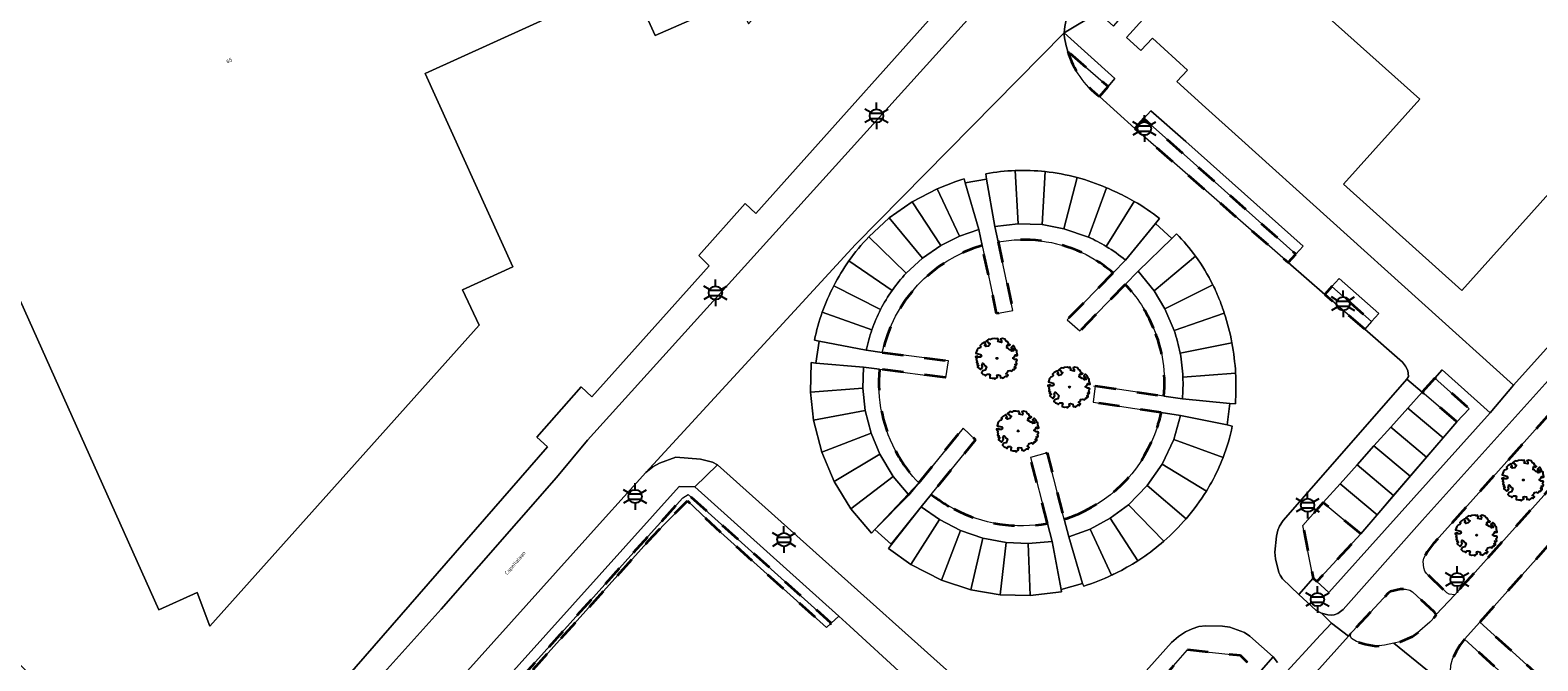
# Model space of a CAD drawing. Extents: x 105780 to 185197, y 477999 to 525027.
# Tile 135 of 256: x 108381 to 108524, y 478487 to 478546. Entities that reach past the tile are written whole.
import ezdxf
from ezdxf.enums import TextEntityAlignment as Align

# ---------------------------------------------------------------- set-up
doc = ezdxf.new("R2010")
doc.units = 0
doc.linetypes.add('XX-HIDDEN', pattern=[4, 2, -2])
for name, color, linetype, lineweight in [('B-GV-GR-BOOM-S', 252, 'Continuous', 25), ('B-GV-GR-HAAG_01-G', 252, 'GR-HAAG1', 13), ('B-GV-GR-MATERIAALGRENS-G', 252, 'XX-HIDDEN', 35), ('B-RO-IE-MEUBILAIR_WEGMEUBILAIR-S', 252, 'Continuous', 25), ('B-XX-KG-KADASTRAAL_BEBOUWING-G', 252, 'Continuous', 20), ('B1-WE-OG-BEBOUWING-T18', 7, 'Continuous', 18), ('B1-WE-OG-TERREIN_ERF-GV', 252, 'Continuous', 18), ('B1-WE-OG-TOPOGRAFIE-T18', 10, 'Continuous', 18), ('B1-WE-VH-VERHARDING_ASFALT-GV', 252, 'Continuous', 18), ('B1-WE-VH-VERHARDING_BETONSTRAATSTEEN-GV', 252, 'Continuous', 18), ('B1-WE-VH-VERHARDING_TEGEL-GV', 252, 'Continuous', 18)]:
    doc.layers.add(name, color=color, linetype=linetype, lineweight=lineweight)
doc.styles.add('NLCS-ISO', font='NLCS-ISO.ttf')
doc.styles.add('NLCS-ISO-M200-T18', font='NLCS-ISO.ttf', dxfattribs={"height": 0.36})
doc.linetypes.add('GR-HAAG1', pattern='A,6,[176,NLCS.shx,S=0.125,R=0,X=0,Y=0],-2', length=8)

# ---------------------------------------------------------------- blocks, each defined once
blk = doc.blocks.new('B-SIE-WEG_LICHTMAST-SO')
at = {"ltscale": 0.1}
for p, q in [((-1.1, 0.63), (-2.19, 1.27)), ((0, 1.27), (0, 2.53)), ((1.1, 0.63), (2.19, 1.27)), ((-1.1, -0.63), (-2.19, -1.27)), ((0, -1.27), (0, -2.53)), ((1.1, -0.63), (2.19, -1.27))]:
    blk.add_line(p, q, dxfattribs=at)
at = {"flags": 128}
for points in [[(-1.16, 0.5), (1.16, 0.5)], [(-1.16, -0.5), (1.16, -0.5)]]:
    blk.add_lwpolyline(points, dxfattribs=at)
at = {"ltscale": 0.1}
blk.add_circle((0, 0), 1.27, dxfattribs=at)
at = {"style": 'NLCS-ISO'}
blk.add_attdef('TYPE', text='', height=1.8, dxfattribs=at).set_placement((0, 2.53), align=Align.BOTTOM_CENTER)
blk = doc.blocks.new('B-SGR-BOOM_06')
at = {"linetype": 'Continuous', "flags": 128}
blk.add_lwpolyline([(1.08, 1.41), (1.01, 1.58), (0.88, 1.63), (0.78, 1.81), (0.51, 1.88), (0.34, 1.81), (0.44, 1.71), (0.43, 1.52), (0.09, 1.59), (0.14, 1.73), (0.07, 1.88), (-0.06, 1.84), (-0.19, 1.88), (-0.46, 1.86), (-0.6, 1.79), (-0.78, 1.83), (-1.02, 1.64), (-0.85, 1.56), (-0.8, 1.46), (-0.63, 1.37), (-0.8, 1.16), (-1.02, 1.11), (-1.17, 1.24), (-1.05, 1.29), (-1.15, 1.54), (-1.45, 1.37), (-1.6, 1.21), (-1.52, 1.14), (-1.6, 1.01), (-1.77, 0.94), (-1.89, 0.82), (-2, 0.49), (-1.55, 0.37), (-1.48, 0.22), (-1.6, 0.12), (-1.8, 0.12), (-1.84, 0.22), (-2.04, 0.15), (-1.9, -0.07), (-1.97, -0.15), (-1.89, -0.22), (-1.95, -0.4), (-1.81, -0.47), (-1.89, -0.62), (-1.77, -0.64), (-1.72, -0.68), (-1.85, -0.84), (-1.57, -1.07), (-1.47, -0.97), (-1.38, -0.79), (-1.45, -0.7), (-1.37, -0.47), (-1.25, -0.54), (-1.12, -0.7), (-1, -0.8), (-1.12, -1.12), (-1.37, -1.17), (-1.47, -1.36), (-1.33, -1.51), (-1.13, -1.56), (-1.11, -1.61), (-1.08, -1.66), (-0.93, -1.49), (-0.73, -1.49), (-0.63, -1.56), (-0.68, -1.71), (-0.68, -1.84), (-0.46, -1.89), (-0.24, -1.88), (-0.19, -1.98), (-0.09, -1.86), (0.04, -1.79), (-0.02, -1.6), (0.11, -1.56), (0.31, -1.61), (0.34, -1.84), (0.46, -1.83), (0.58, -1.89), (0.83, -1.69), (0.95, -1.74), (0.93, -1.66), (1.06, -1.59), (0.96, -1.49), (0.85, -1.46), (1.03, -1.29), (1.05, -1.19), (1.26, -1.14), (1.42, -1.22), (1.51, -1.12), (1.51, -1.05), (1.65, -1.05), (1.65, -0.95), (1.78, -0.91), (1.78, -0.82), (1.63, -0.82), (1.82, -0.64), (1.7, -0.57), (1.85, -0.62), (1.9, -0.5), (1.82, -0.37), (1.93, -0.18), (1.87, -0.1), (1.7, -0.1), (1.5, 0.03), (1.63, 0.12), (1.75, 0.34), (1.82, 0.24), (1.95, 0.29), (1.87, 0.57), (1.88, 0.75), (1.8, 0.79), (1.67, 1.06), (1.53, 1.21), (1.35, 1.04), (1.47, 0.97), (1.57, 0.72), (1.41, 0.69), (1.33, 0.85), (1.2, 0.82), (1.06, 0.92), (0.9, 1.01), (0.98, 1.07), (0.93, 1.17), (1.01, 1.27), (1.15, 1.22), (1.26, 1.29)], close=True, dxfattribs=at)
blk.add_circle((0, 0), 0.06)
at = {"style": 'NLCS-ISO'}
blk.add_attdef('SOORT', text='', height=0.3, dxfattribs=at).set_placement((0, -0.36), align=Align.TOP_CENTER)

msp = doc.modelspace()

# ---------------------------------------------------------------- linework, layer by layer
at = {"layer": 'B-GV-GR-HAAG_01-G', "flags": 128}
msp.add_lwpolyline([(108479.424, 478546.244, 0.0535126), (108479.767, 478544.47)], format="xyb", dxfattribs=at)
msp.add_lwpolyline([(108479.767, 478544.47), (108483.589, 478541.132), (108484.242, 478541.897), (108479.424, 478546.244)], dxfattribs=at)
for points in [[(108490.962, 478535.919), (108487.645, 478538.826), (108486.987, 478538.101), (108501.396, 478525.248), (108502.081, 478526.013)], [(108473.177, 478526.418), (108472.864, 478527.886), (108472.079, 478532.364), (108470.051, 478532.014), (108471.326, 478527.592), (108471.652, 478526.064), (108473.03, 478519.612), (108474.568, 478519.906)], [(108485.249, 478524.684), (108484.07, 478523.479), (108479.717, 478519.031), (108480.923, 478517.977), (108485.227, 478522.376), (108486.455, 478523.63), (108489.638, 478526.727), (108488.079, 478528.167)], [(108505.513, 478522.956), (108504.826, 478522.189), (108508.572, 478518.848), (108509.26, 478519.617)], [(108462.182, 478515.937), (108460.664, 478516.133), (108456.192, 478516.995), (108455.871, 478514.924), (108460.413, 478514.541), (108461.926, 478514.346), (108468.215, 478513.535), (108468.466, 478515.127)], [(108519.839, 478510.193), (108515.261, 478514.272), (108514.568, 478513.499), (108517.824, 478510.595), (108516.663, 478509.364), (108507.555, 478498.714), (108503.4, 478494.197), (108504.517, 478493.173), (108509.791, 478499.031)], [(108490.638, 478511.517), (108488.887, 478511.782), (108482.362, 478512.769), (108482.194, 478511.201), (108488.642, 478510.225), (108490.47, 478509.949), (108494.901, 478509.052), (108495.149, 478511.099)], [(108465.885, 478501.3), (108466.832, 478502.473), (108471.015, 478507.654), (108469.841, 478508.748), (108465.644, 478503.549), (108464.711, 478502.394), (108461.478, 478499.134), (108463.038, 478497.742)], [(108479.869, 478498.439), (108479.435, 478500.116), (108477.805, 478506.411), (108476.224, 478505.976), (108477.844, 478499.72), (108478.288, 478498.004), (108479.15, 478493.459), (108481.178, 478494.025)], [(108407.902, 478462.713), (108440.271, 478498.824), (108443.256, 478502.154), (108443.762, 478502.461), (108457.346, 478490.26), (108458.048, 478490.923), (108444.411, 478503.175), (108442.92, 478503.203), (108417.642, 478475.082), (108406.715, 478462.925), (108428.835, 478443.06), (108461.09, 478444.79), (108482.721, 478468.877), (108474.794, 478475.904), (108464.128, 478485.358), (108463.559, 478484.743), (108481.671, 478468.783), (108470.277, 478456.261), (108469.668, 478456.077), (108466.396, 478452.315), (108460.559, 478445.706), (108429.262, 478444.056), (108427.191, 478446.085), (108423.672, 478448.976)]]:
    msp.add_lwpolyline(points, close=True, dxfattribs=at)
at = {"layer": 'B-GV-GR-MATERIAALGRENS-G', "flags": 128}
for points in [[(108479.767, 478544.47, 0.1589657), (108482.782, 478540.187)], [(108481.119, 478525.402, 0.1500804), (108473.177, 478526.418)], [(108471.652, 478526.064, 0.2731533), (108462.182, 478515.937)], [(108484.07, 478523.479, 0.0632355), (108481.119, 478525.402)], [(108487.902, 478518.243, 0.0890797), (108485.227, 478522.376)], [(108488.887, 478511.782, 0.1246001), (108487.902, 478518.243)], [(108461.926, 478514.346, 0.1564082), (108463.662, 478506.2)], [(108488.246, 478508.799, 0.0278502), (108488.642, 478510.225)], [(108480.743, 478500.603, 0.214722), (108488.246, 478508.799)], [(108463.662, 478506.2, 0.0649545), (108465.644, 478503.549)], [(108466.832, 478502.473, 0.0497979), (108468.972, 478501.094)], [(108468.972, 478501.094, 0.170421), (108477.844, 478499.72)], [(108479.435, 478500.116, 0.0251577), (108480.743, 478500.603)]]:
    msp.add_lwpolyline(points, format="xyb", dxfattribs=at)
for points in [[(108482.782, 478540.187), (108483.589, 478541.132), (108479.767, 478544.47)], [(108473.177, 478526.418), (108474.568, 478519.906), (108473.03, 478519.612), (108471.652, 478526.064)], [(108485.227, 478522.376), (108480.923, 478517.977), (108479.717, 478519.031), (108484.07, 478523.479)], [(108462.182, 478515.937), (108468.466, 478515.127), (108468.215, 478513.535), (108461.926, 478514.346)], [(108488.642, 478510.225), (108482.194, 478511.201), (108482.362, 478512.769)], [(108482.362, 478512.769), (108488.887, 478511.782)], [(108465.644, 478503.549), (108469.841, 478508.748), (108471.015, 478507.654), (108466.832, 478502.473)], [(108477.844, 478499.72), (108476.224, 478505.976), (108477.805, 478506.411), (108479.435, 478500.116)]]:
    msp.add_lwpolyline(points, dxfattribs=at)
for points in [[(108584.109, 478539.47), (108584.272, 478539.773), (108584.097, 478543.903), (108583.884, 478544.223), (108583.681, 478544.253), (108577.726, 478543.886), (108573.808, 478543.588), (108570.538, 478543.435), (108568.222, 478543.233), (108566.323, 478542.947), (108561.864, 478541.811), (108558.931, 478540.831), (108557.661, 478540.333), (108556.372, 478539.756), (108553.494, 478538.272), (108550.013, 478536.079), (108548.223, 478534.689), (108546.412, 478533.156), (108544.866, 478531.687), (108540.466, 478526.883), (108514.443, 478497.801), (108513.846, 478497.03), (108513.532, 478496.409), (108513.472, 478496.114), (108513.524, 478495.491), (108513.641, 478495.192), (108513.804, 478494.954), (108515.72, 478493.124), (108515.945, 478492.993), (108516.464, 478492.957), (108533.648, 478512.113), (108541.563, 478521.06), (108547.68, 478527.765), (108551.152, 478531.254), (108553.986, 478533.321), (108557.106, 478535.171), (108558.947, 478536.061), (108560.791, 478536.802), (108563.087, 478537.519), (108566.756, 478538.288), (108568.999, 478538.596)], [(108486.987, 478538.101), (108486.133, 478537.16), (108500.685, 478524.454), (108501.396, 478525.248)], [(108584.854, 478527.221), (108584.591, 478534.143), (108570.177, 478533.321), (108567.359, 478533.02), (108566.196, 478532.801), (108564.139, 478532.304), (108561.591, 478531.499), (108558.116, 478530.012), (108555.385, 478528.465), (108553.922, 478527.488), (108552.161, 478526.112), (108547.912, 478522.122), (108543.345, 478517.644), (108541.045, 478515.179), (108518.832, 478490.349), (108525.704, 478484.135), (108529.78, 478488.778), (108556.308, 478518.287), (108558.899, 478520.981), (108559.845, 478521.819), (108561.478, 478522.881), (108563.461, 478524.043), (108565.387, 478524.988), (108568.331, 478525.904), (108571.186, 478526.493), (108576.526, 478526.85)], [(108504.826, 478522.189), (108504.148, 478521.431), (108507.929, 478518.13), (108508.572, 478518.848)], [(108514.568, 478513.499), (108513.372, 478512.162), (108516.663, 478509.364), (108517.824, 478510.595)], [(108427.191, 478446.085), (108422.888, 478450.305), (108412.009, 478459.97), (108408.508, 478462.637), (108411.991, 478466.793), (108418.631, 478474.202), (108440.411, 478498.503), (108443.698, 478501.848), (108446.881, 478498.866), (108456.905, 478489.844), (108457.346, 478490.26), (108443.762, 478502.461), (108443.256, 478502.154), (108440.271, 478498.824), (108407.902, 478462.713), (108423.672, 478448.976)], [(108507.555, 478498.714), (108504.001, 478501.694), (108502.061, 478499.527), (108503.053, 478494.515), (108503.4, 478494.197)], [(108514.71, 478491.083), (108514.55, 478491.308), (108512.451, 478493.217), (108512.2, 478493.373), (108511.794, 478493.47), (108511.312, 478493.489), (108510.381, 478493.266), (108510.123, 478493.064), (108506.763, 478489.474), (108506.624, 478489.297), (108506.597, 478489.029), (108506.692, 478488.817), (108507.143, 478488.52), (108507.974, 478488.259), (108509.001, 478488.084), (108509.799, 478488.159), (108510.707, 478488.356), (108511.285, 478488.481), (108512.452, 478488.985), (108512.945, 478489.336), (108514.119, 478490.367), (108514.602, 478490.9)], [(108496.82, 478486.534), (108496.137, 478487.179), (108491.136, 478487.743), (108489.145, 478485.444), (108492.882, 478482.093)], [(108517.398, 478488.747), (108516.986, 478488.209), (108516.612, 478487.578), (108516.254, 478486.837), (108516.081, 478486.279), (108516.052, 478485.658), (108516.125, 478484.969), (108516.27, 478484.322), (108516.526, 478483.819), (108517.088, 478483.172), (108519.172, 478481.479), (108519.512, 478481.298), (108520.131, 478481.102), (108520.811, 478480.994), (108521.501, 478480.975), (108522.292, 478481.106), (108522.952, 478481.376), (108523.734, 478481.891), (108524.26, 478482.491)]]:
    msp.add_lwpolyline(points, close=True, dxfattribs=at)
at = {"layer": 'B-XX-KG-KADASTRAAL_BEBOUWING-G', "flags": 128}
msp.add_lwpolyline([(108358.222, 478558.931), (108364.016, 478546.188), (108362.666, 478545.568), (108362.982, 478544.856), (108364.341, 478545.497), (108368.47, 478536.356), (108371.414, 478537.686), (108373.11, 478534.063), (108374.249, 478534.592), (108393.578, 478491.532), (108397.219, 478493.169), (108398.427, 478489.983), (108423.945, 478518.508), (108422.382, 478521.868), (108427.148, 478524.054), (108418.839, 478542.387), (108438.29, 478551.216), (108440.661, 478545.995), (108448.398, 478549.392), (108449.502, 478547.093), (108454.37, 478552.562), (108452.99, 478555.618), (108454.943, 478557.794), (108429.296, 478615.055)], dxfattribs=at)
msp.add_lwpolyline([(108506.399, 478566.404), (108514.417, 478575.326), (108516.722, 478577.904), (108521.987, 478583.807), (108510.673, 478593.972), (108489.798, 478570.705), (108490.345, 478560.372), (108513.152, 478539.955), (108505.909, 478531.877), (108517.136, 478521.81), (108545.216, 478553.126), (108544.682, 478563.471), (108538.799, 478568.733), (108533.522, 478562.858), (108523.173, 478551.351), (108510.762, 478562.488)], close=True, dxfattribs=at)
at = {"layer": 'B1-WE-OG-TERREIN_ERF-GV', "flags": 128}
msp.add_lwpolyline([(108506.399, 478566.404), (108510.762, 478562.488), (108523.173, 478551.351), (108533.522, 478562.858), (108538.799, 478568.733), (108544.682, 478563.471), (108545.216, 478553.126), (108517.136, 478521.81), (108505.909, 478531.877), (108513.152, 478539.955), (108490.345, 478560.372), (108489.798, 478570.705), (108510.673, 478593.972), (108521.987, 478583.807), (108516.722, 478577.904), (108514.417, 478575.326)], close=True, dxfattribs=at)
for points in [[(108381.557, 478485.19), (108398.289, 478470.262), (108400.969, 478473.17), (108430.441, 478506.981), (108429.431, 478507.908), (108433.626, 478512.657), (108434.65, 478511.73), (108445.776, 478524.139), (108444.793, 478525.113), (108449.191, 478530.057), (108450.191, 478529.099), (108471.404, 478552.842), (108470.269, 478553.82), (108472.992, 478556.88), (108474.117, 478555.859), (108476.54, 478558.442)], [(108484.432, 478550.472), (108482.667, 478548.157), (108484.124, 478546.866), (108487.46, 478550.715), (108486.916, 478551.193), (108489.586, 478554.136), (108492.28, 478551.776), (108489.621, 478548.818), (108488.744, 478549.589), (108485.327, 478545.783), (108486.707, 478544.546), (108487.822, 478545.725), (108491.124, 478542.703), (108490.128, 478541.621), (108492.847, 478539.171), (108495.967, 478536.355), (108522.052, 478512.813), (108540.917, 478533.81), (108542.559, 478535.529), (108544.908, 478537.598), (108547.085, 478539.293), (108550.796, 478541.693), (108553.597, 478543.233), (108553.436, 478547.317)], [(108448.398, 478549.392), (108440.661, 478545.995), (108438.29, 478551.216), (108418.839, 478542.387), (108427.148, 478524.054), (108422.382, 478521.868), (108423.945, 478518.508), (108398.427, 478489.983), (108397.219, 478493.169), (108393.578, 478491.532), (108374.249, 478534.592)], [(108464.128, 478485.358), (108459.098, 478489.98), (108458.048, 478490.923), (108457.346, 478490.26), (108456.905, 478489.844), (108446.881, 478498.866), (108443.698, 478501.848), (108440.411, 478498.503), (108418.631, 478474.202)]]:
    msp.add_lwpolyline(points, dxfattribs=at)
at = {"layer": 'B1-WE-OG-TERREIN_ERF-GV'}
msp.add_lwpolyline([(108375.714, 478493.292, 0.0968823), (108381.557, 478485.19)], format="xyb", dxfattribs=at)
at = {"layer": 'B1-WE-VH-VERHARDING_ASFALT-GV'}
for points in [[(108479.424, 478546.244, -0.1906276), (108481.435, 478550.487)], [(108479.767, 478544.47, -0.0535126), (108479.424, 478546.244)], [(108482.782, 478540.187, -0.1589657), (108479.767, 478544.47)], [(108469.151, 478532.139, -0.0111136), (108469.939, 478532.388)], [(108472.007, 478532.877, -0.0349485), (108474.784, 478533.178)], [(108474.784, 478533.178, -0.0359991), (108477.643, 478533.08)], [(108477.643, 478533.08, -0.0389609), (108480.653, 478532.52)], [(108480.653, 478532.52, -0.0381085), (108483.441, 478531.549)], [(108483.441, 478531.549, -0.0103842), (108484.223, 478531.189)], [(108484.223, 478531.189, -0.0275094), (108486.083, 478530.256)], [(108486.083, 478530.256, -0.0388969), (108488.486, 478528.618)], [(108459.021, 478524.609, -0.036538), (108460.894, 478526.891)], [(108490.088, 478527.174, -0.0377843), (108491.898, 478525.043)], [(108491.898, 478525.043, -0.0426003), (108493.532, 478522.341)], [(108457.582, 478522.24, -0.0340629), (108459.021, 478524.609)], [(108456.498, 478519.745, -0.0337413), (108457.582, 478522.24)], [(108493.532, 478522.341, -0.0214433), (108494.182, 478520.868)], [(108494.182, 478520.868, -0.0140483), (108494.615, 478519.66)], [(108455.75, 478517.088, -0.0338397), (108456.498, 478519.745)], [(108494.615, 478519.66, -0.031777), (108495.334, 478516.854)], [(108495.334, 478516.854, -0.0320904), (108495.686, 478513.974)], [(108495.686, 478513.974, -0.0260407), (108495.7, 478511.67)], [(108495.7, 478511.67, -0.0082472), (108495.663, 478511.066)], [(108495.369, 478508.941, -0.0423963), (108494.51, 478505.974)], [(108494.51, 478505.974, -0.0359397), (108493.399, 478503.608)], [(108493.399, 478503.608, -0.0122472), (108492.915, 478502.788)], [(108492.915, 478502.788, -0.0382993), (108490.99, 478500.165)], [(108490.99, 478500.165, -0.0358355), (108488.879, 478498.036)], [(108488.879, 478498.036, -0.0312805), (108486.803, 478496.435)], [(108486.41, 478496.175, -0.0279504), (108484.316, 478494.989)], [(108486.803, 478496.435, -0.0047107), (108486.41, 478496.175)], [(108483.907, 478494.793, -0.0331712), (108481.298, 478493.779)], [(108484.316, 478494.989, -0.0049296), (108483.907, 478494.793)]]:
    msp.add_lwpolyline(points, format="xyb", dxfattribs=at)
at = {"layer": 'B1-WE-VH-VERHARDING_ASFALT-GV', "flags": 128}
for points in [[(108471.441, 478548.758), (108434.233, 478507.596), (108431.306, 478504.071), (108420.365, 478491.582), (108402.715, 478471.991)], [(108435.643, 478500), (108439.762, 478504.529), (108459.645, 478526.173), (108479.424, 478546.244)], [(108479.424, 478546.244), (108459.645, 478526.173), (108439.762, 478504.529), (108440.425, 478505.076), (108441.061, 478505.435), (108442.601, 478505.988), (108444.935, 478505.806), (108446.099, 478505.52), (108446.561, 478505.275), (108478.815, 478476.374), (108489.613, 478488.412), (108490.277, 478489.001), (108490.94, 478489.429), (108491.567, 478489.725), (108492.186, 478489.929), (108492.868, 478490.013), (108494.438, 478489.964), (108495.152, 478489.87), (108496.532, 478489.377), (108497.031, 478489.025), (108499.242, 478487.06), (108499.664, 478486.523)], [(108502.659, 478502.818), (108511.94, 478513.38), (108512.071, 478513.658), (108512.006, 478514.223), (108511.808, 478514.614), (108511.505, 478515.008), (108507.929, 478518.13), (108504.148, 478521.431), (108500.685, 478524.454), (108486.133, 478537.16), (108482.782, 478540.187)], [(108460.894, 478526.891), (108462.843, 478528.688), (108465.005, 478530.211), (108467.381, 478531.455), (108469.151, 478532.139)], [(108469.939, 478532.388), (108470.051, 478532.014), (108472.079, 478532.364), (108472.007, 478532.877)], [(108488.486, 478528.618), (108488.079, 478528.167), (108489.638, 478526.727), (108490.088, 478527.174)], [(108481.298, 478493.779), (108481.178, 478494.025), (108479.15, 478493.459), (108479.167, 478493.23), (108476.222, 478492.869), (108473.369, 478492.951), (108470.587, 478493.432), (108467.791, 478494.345), (108464.885, 478495.824), (108462.763, 478497.331), (108463.066, 478497.717), (108461.486, 478499.126), (108461.155, 478498.79), (108459.19, 478501.107), (108457.614, 478503.698), (108456.447, 478506.467), (108455.668, 478509.499), (108455.368, 478512.158), (108455.425, 478514.984), (108455.871, 478514.924), (108456.192, 478516.995), (108455.75, 478517.088)], [(108533.648, 478512.113), (108516.464, 478492.957), (108514.71, 478491.083), (108514.602, 478490.9), (108514.119, 478490.367), (108512.945, 478489.336), (108512.452, 478488.985), (108511.285, 478488.481), (108510.707, 478488.356), (108517.088, 478483.172), (108516.526, 478483.819), (108516.27, 478484.322), (108516.125, 478484.969), (108516.052, 478485.658), (108516.081, 478486.279), (108516.254, 478486.837), (108516.612, 478487.578), (108516.986, 478488.209), (108517.398, 478488.747), (108518.832, 478490.349), (108541.045, 478515.179)], [(108495.663, 478511.066), (108495.149, 478511.099), (108494.901, 478509.052), (108495.369, 478508.941)], [(108499.844, 478484.912), (108503.749, 478489.136), (108504.773, 478490.244), (108503.834, 478491.201), (108503.31, 478491.503), (108501.672, 478492.967), (108500.148, 478494.453), (108499.909, 478494.795), (108499.783, 478495.065), (108499.472, 478496.354), (108499.407, 478496.99), (108499.577, 478498.508), (108499.699, 478499.073), (108499.858, 478499.462), (108500.182, 478500), (108502.659, 478502.818)], [(108405.014, 478465.882), (108435.643, 478500)], [(108517.088, 478483.172), (108510.707, 478488.356), (108509.799, 478488.159), (108509.001, 478488.084), (108507.974, 478488.259), (108507.143, 478488.52), (108506.692, 478488.817), (108506.597, 478489.029), (108506.624, 478489.297), (108506.392, 478489.039), (108501.968, 478484.107)]]:
    msp.add_lwpolyline(points, dxfattribs=at)
at = {"layer": 'B1-WE-VH-VERHARDING_BETONSTRAATSTEEN-GV', "flags": 128}
for points in [[(108469.151, 478532.139), (108467.381, 478531.455), (108469.501, 478526.954), (108471.326, 478527.592), (108470.051, 478532.014)], [(108470.051, 478532.014), (108469.939, 478532.388)], [(108472.007, 478532.877), (108472.079, 478532.364), (108472.864, 478527.886), (108475.057, 478528.133), (108474.784, 478533.178)], [(108474.784, 478533.178), (108475.057, 478528.133), (108477.345, 478528.048), (108477.643, 478533.08)], [(108477.643, 478533.08), (108477.345, 478528.048), (108479.413, 478527.665), (108480.653, 478532.52)], [(108480.653, 478532.52), (108479.413, 478527.665), (108481.735, 478526.857), (108483.441, 478531.549)], [(108483.441, 478531.549), (108481.735, 478526.857)], [(108486.083, 478530.256), (108483.429, 478525.976)], [(108483.429, 478525.976), (108486.083, 478530.256)], [(108479.413, 478527.665), (108477.345, 478528.048), (108475.057, 478528.133), (108472.864, 478527.886), (108473.177, 478526.418)], [(108481.735, 478526.857), (108479.413, 478527.665)], [(108485.249, 478524.684), (108488.079, 478528.167)], [(108488.079, 478528.167), (108488.486, 478528.618)], [(108464.448, 478523.44), (108460.894, 478526.891)], [(108471.652, 478526.064), (108471.326, 478527.592), (108469.501, 478526.954), (108467.726, 478526.059), (108465.993, 478524.863), (108464.448, 478523.44)], [(108490.088, 478527.174), (108489.638, 478526.727), (108486.455, 478523.63), (108487.964, 478521.762), (108491.898, 478525.043)], [(108491.898, 478525.043), (108487.964, 478521.762), (108488.977, 478520.067), (108493.532, 478522.341)], [(108463.115, 478521.81), (108459.021, 478524.609)], [(108459.021, 478524.609), (108463.115, 478521.81)], [(108484.07, 478523.479), (108485.249, 478524.684)], [(108487.964, 478521.762), (108486.455, 478523.63), (108485.227, 478522.376)], [(108457.582, 478522.24), (108462.025, 478520.015)], [(108462.025, 478520.015), (108457.582, 478522.24)], [(108493.532, 478522.341), (108488.977, 478520.067), (108489.854, 478518.013), (108494.615, 478519.66)], [(108489.854, 478518.013), (108488.977, 478520.067), (108487.964, 478521.762)], [(108461.195, 478518.077), (108456.498, 478519.745)], [(108456.498, 478519.745), (108461.195, 478518.077)], [(108494.615, 478519.66), (108489.854, 478518.013)], [(108455.75, 478517.088), (108456.192, 478516.995), (108460.664, 478516.133)], [(108495.334, 478516.854), (108490.427, 478515.859)], [(108490.427, 478515.859), (108495.334, 478516.854)], [(108460.664, 478516.133), (108462.182, 478515.937)], [(108461.926, 478514.346), (108460.413, 478514.541), (108460.349, 478512.528), (108460.571, 478510.42), (108461.117, 478508.27), (108461.948, 478506.271), (108463.2, 478504.179), (108464.639, 478502.48), (108465.644, 478503.549)], [(108495.686, 478513.974), (108490.689, 478513.598)], [(108490.689, 478513.598), (108495.686, 478513.974)], [(108488.887, 478511.782), (108490.638, 478511.517)], [(108490.638, 478511.517), (108495.149, 478511.099), (108495.663, 478511.066)], [(108479.435, 478500.116), (108479.869, 478498.439), (108481.888, 478499.181), (108483.788, 478500.207), (108485.519, 478501.492), (108487.293, 478503.297), (108488.721, 478505.342), (108489.82, 478507.666), (108490.47, 478509.949)], [(108490.47, 478509.949), (108488.642, 478510.225)], [(108495.369, 478508.941), (108494.901, 478509.052), (108490.47, 478509.949), (108489.82, 478507.666), (108494.51, 478505.974)], [(108494.51, 478505.974), (108489.82, 478507.666), (108488.721, 478505.342), (108492.915, 478502.788)], [(108488.721, 478505.342), (108487.293, 478503.297), (108490.99, 478500.165)], [(108492.915, 478502.788), (108488.721, 478505.342)], [(108466.832, 478502.473), (108465.885, 478501.3), (108467.595, 478500.089), (108469.604, 478499.051), (108471.732, 478498.318), (108473.917, 478497.901), (108476.007, 478497.797), (108478.288, 478498.004), (108477.844, 478499.72)], [(108487.293, 478503.297), (108485.519, 478501.492), (108488.879, 478498.036)], [(108490.99, 478500.165), (108487.293, 478503.297)], [(108485.519, 478501.492), (108483.788, 478500.207), (108486.41, 478496.175)], [(108488.879, 478498.036), (108485.519, 478501.492)], [(108481.888, 478499.181), (108479.869, 478498.439), (108481.178, 478494.025), (108481.298, 478493.779)], [(108483.788, 478500.207), (108481.888, 478499.181), (108483.907, 478494.793)], [(108483.907, 478494.793), (108481.888, 478499.181)], [(108486.41, 478496.175), (108483.788, 478500.207)]]:
    msp.add_lwpolyline(points, dxfattribs=at)
at = {"layer": 'B1-WE-VH-VERHARDING_BETONSTRAATSTEEN-GV'}
for points in [[(108469.939, 478532.388, 0.0111136), (108469.151, 478532.139)], [(108474.784, 478533.178, 0.0349485), (108472.007, 478532.877)], [(108477.643, 478533.08, 0.0359991), (108474.784, 478533.178)], [(108480.653, 478532.52, 0.0389609), (108477.643, 478533.08)], [(108483.441, 478531.549, 0.0381085), (108480.653, 478532.52)], [(108484.223, 478531.189, 0.0103842), (108483.441, 478531.549)], [(108486.083, 478530.256, 0.0275094), (108484.223, 478531.189)], [(108488.486, 478528.618, 0.0388969), (108486.083, 478530.256)], [(108460.894, 478526.891, 0.036538), (108459.021, 478524.609)], [(108473.177, 478526.418, -0.1500804), (108481.119, 478525.402)], [(108483.429, 478525.976, 0.0319665), (108481.735, 478526.857)], [(108481.735, 478526.857, -0.0319665), (108483.429, 478525.976)], [(108491.898, 478525.043, 0.0377843), (108490.088, 478527.174)], [(108462.182, 478515.937, -0.2731533), (108471.652, 478526.064)], [(108481.119, 478525.402, -0.0632355), (108484.07, 478523.479)], [(108485.249, 478524.684, 0.037292), (108483.429, 478525.976)], [(108483.429, 478525.976, -0.037292), (108485.249, 478524.684)], [(108493.532, 478522.341, 0.0426003), (108491.898, 478525.043)], [(108459.021, 478524.609, 0.0340629), (108457.582, 478522.24)], [(108464.448, 478523.44, 0.034127), (108463.115, 478521.81)], [(108463.115, 478521.81, -0.034127), (108464.448, 478523.44)], [(108457.582, 478522.24, 0.0337413), (108456.498, 478519.745)], [(108485.227, 478522.376, -0.0890797), (108487.902, 478518.243)], [(108494.182, 478520.868, 0.0214433), (108493.532, 478522.341)], [(108463.115, 478521.81, 0.0348743), (108462.025, 478520.015)], [(108462.025, 478520.015, -0.0348743), (108463.115, 478521.81)], [(108494.615, 478519.66, 0.0140483), (108494.182, 478520.868)], [(108456.498, 478519.745, 0.0338397), (108455.75, 478517.088)], [(108462.025, 478520.015, 0.0285777), (108461.195, 478518.077)], [(108461.195, 478518.077, -0.0285777), (108462.025, 478520.015)], [(108495.334, 478516.854, 0.031777), (108494.615, 478519.66)], [(108461.195, 478518.077, 0.0334683), (108460.664, 478516.133)], [(108460.664, 478516.133, -0.0334683), (108461.195, 478518.077)], [(108487.902, 478518.243, -0.1246001), (108488.887, 478511.782)], [(108490.427, 478515.859, 0.0359224), (108489.854, 478518.013)], [(108489.854, 478518.013, -0.0359224), (108490.427, 478515.859)], [(108495.686, 478513.974, 0.0320904), (108495.334, 478516.854)], [(108490.689, 478513.598, 0.0371146), (108490.427, 478515.859)], [(108490.427, 478515.859, -0.0371146), (108490.689, 478513.598)], [(108463.662, 478506.2, -0.1564082), (108461.926, 478514.346)], [(108490.638, 478511.517, 0.033149), (108490.689, 478513.598)], [(108490.689, 478513.598, -0.033149), (108490.638, 478511.517)], [(108495.7, 478511.67, 0.0260407), (108495.686, 478513.974)], [(108495.663, 478511.066, 0.0082472), (108495.7, 478511.67)], [(108488.642, 478510.225, -0.0278502), (108488.246, 478508.799)], [(108488.246, 478508.799, -0.214722), (108480.743, 478500.603)], [(108494.51, 478505.974, 0.0423963), (108495.369, 478508.941)], [(108465.644, 478503.549, -0.0649545), (108463.662, 478506.2)], [(108493.399, 478503.608, 0.0359397), (108494.51, 478505.974)], [(108492.915, 478502.788, 0.0122472), (108493.399, 478503.608)], [(108468.972, 478501.094, -0.0497979), (108466.832, 478502.473)], [(108490.99, 478500.165, 0.0382993), (108492.915, 478502.788)], [(108477.844, 478499.72, -0.170421), (108468.972, 478501.094)], [(108480.743, 478500.603, -0.0251577), (108479.435, 478500.116)], [(108488.879, 478498.036, 0.0358355), (108490.99, 478500.165)], [(108486.803, 478496.435, 0.0312805), (108488.879, 478498.036)], [(108484.316, 478494.989, 0.0279504), (108486.41, 478496.175)], [(108486.41, 478496.175, 0.0047107), (108486.803, 478496.435)], [(108481.298, 478493.779, 0.0331712), (108483.907, 478494.793)], [(108483.907, 478494.793, 0.0049296), (108484.316, 478494.989)]]:
    msp.add_lwpolyline(points, format="xyb", dxfattribs=at)
at = {"layer": 'B1-WE-VH-VERHARDING_BETONSTRAATSTEEN-GV', "flags": 128}
for points in [[(108467.381, 478531.455), (108465.005, 478530.211), (108467.726, 478526.059), (108469.501, 478526.954)], [(108465.005, 478530.211), (108462.843, 478528.688), (108465.993, 478524.863), (108467.726, 478526.059)], [(108462.843, 478528.688), (108460.894, 478526.891), (108464.448, 478523.44), (108465.993, 478524.863)], [(108460.413, 478514.541), (108455.871, 478514.924), (108455.425, 478514.984), (108455.368, 478512.158), (108460.349, 478512.528)], [(108460.349, 478512.528), (108455.368, 478512.158), (108455.668, 478509.499), (108460.571, 478510.42)], [(108513.372, 478512.162), (108512.009, 478510.64), (108515.355, 478507.834), (108516.663, 478509.364)], [(108512.009, 478510.64), (108510.407, 478508.85), (108513.795, 478506.01), (108515.355, 478507.834)], [(108460.571, 478510.42), (108455.668, 478509.499), (108456.447, 478506.467), (108461.117, 478508.27)], [(108461.117, 478508.27), (108456.447, 478506.467), (108457.614, 478503.698), (108461.948, 478506.271)], [(108510.407, 478508.85), (108508.806, 478507.061), (108512.235, 478504.186), (108513.795, 478506.01)], [(108461.948, 478506.271), (108457.614, 478503.698), (108459.19, 478501.107), (108463.2, 478504.179)], [(108508.806, 478507.061), (108507.204, 478505.272), (108510.675, 478502.362), (108512.235, 478504.186)], [(108507.204, 478505.272), (108505.603, 478503.483), (108509.115, 478500.538), (108510.675, 478502.362)], [(108464.639, 478502.48), (108463.2, 478504.179), (108459.19, 478501.107), (108461.155, 478498.79), (108461.486, 478499.126)], [(108505.603, 478503.483), (108504.001, 478501.694), (108507.555, 478498.714), (108509.115, 478500.538)], [(108467.595, 478500.089), (108465.885, 478501.3), (108463.066, 478497.717), (108462.763, 478497.331), (108464.885, 478495.824)], [(108469.604, 478499.051), (108467.595, 478500.089), (108464.885, 478495.824), (108467.791, 478494.345)], [(108471.732, 478498.318), (108469.604, 478499.051), (108467.791, 478494.345), (108470.587, 478493.432)], [(108473.917, 478497.901), (108471.732, 478498.318), (108470.587, 478493.432), (108473.369, 478492.951)], [(108476.007, 478497.797), (108473.917, 478497.901), (108473.369, 478492.951), (108476.222, 478492.869)], [(108478.288, 478498.004), (108476.007, 478497.797), (108476.222, 478492.869), (108479.167, 478493.23), (108479.15, 478493.459)]]:
    msp.add_lwpolyline(points, close=True, dxfattribs=at)
at = {"layer": 'B1-WE-VH-VERHARDING_TEGEL-GV', "flags": 128}
for points in [[(108476.54, 478558.442), (108474.117, 478555.859), (108472.992, 478556.88), (108470.269, 478553.82), (108471.404, 478552.842), (108450.191, 478529.099), (108449.191, 478530.057), (108444.793, 478525.113), (108445.776, 478524.139), (108434.65, 478511.73), (108433.626, 478512.657), (108429.431, 478507.908), (108430.441, 478506.981), (108400.969, 478473.17), (108398.289, 478470.262), (108399.877, 478468.843), (108402.568, 478471.828), (108402.715, 478471.991), (108420.365, 478491.582), (108431.306, 478504.071), (108434.233, 478507.596), (108471.441, 478548.758), (108476.188, 478553.965)], [(108479.424, 478546.244), (108482.667, 478548.157), (108484.432, 478550.472)], [(108482.667, 478548.157), (108479.424, 478546.244), (108484.242, 478541.897), (108483.589, 478541.132), (108482.782, 478540.187), (108486.133, 478537.16), (108486.987, 478538.101), (108487.645, 478538.826), (108490.962, 478535.919), (108502.081, 478526.013), (108501.396, 478525.248), (108500.685, 478524.454), (108504.148, 478521.431), (108504.826, 478522.189), (108505.513, 478522.956), (108509.26, 478519.617), (108508.572, 478518.848), (108507.929, 478518.13), (108511.505, 478515.008), (108511.808, 478514.614), (108512.006, 478514.223), (108512.071, 478513.658), (108511.94, 478513.38), (108513.372, 478512.162), (108514.568, 478513.499), (108515.261, 478514.272), (108519.839, 478510.193), (108522.052, 478512.813), (108495.967, 478536.355), (108492.847, 478539.171), (108490.128, 478541.621), (108491.124, 478542.703), (108487.822, 478545.725), (108486.707, 478544.546), (108485.327, 478545.783), (108488.744, 478549.589)], [(108540.917, 478533.81), (108522.052, 478512.813), (108519.839, 478510.193), (108509.791, 478499.031), (108504.517, 478493.173), (108503.4, 478494.197), (108503.053, 478494.515), (108501.672, 478492.967), (108503.31, 478491.503), (108503.834, 478491.201), (108504.426, 478491.038), (108504.757, 478491.016), (108505.046, 478491.056), (108505.378, 478491.181), (108505.885, 478491.539), (108513.384, 478500), (108542.097, 478531.918)], [(108542.097, 478531.918), (108513.384, 478500), (108505.885, 478491.539), (108505.378, 478491.181), (108505.046, 478491.056), (108504.757, 478491.016), (108504.426, 478491.038), (108503.834, 478491.201), (108504.773, 478490.244), (108506.392, 478489.039), (108506.624, 478489.297), (108506.763, 478489.474), (108510.123, 478493.064), (108510.381, 478493.266), (108511.312, 478493.489), (108511.794, 478493.47), (108512.2, 478493.373), (108512.451, 478493.217), (108514.55, 478491.308), (108514.71, 478491.083), (108516.464, 478492.957), (108515.945, 478492.993), (108515.72, 478493.124), (108513.804, 478494.954), (108513.641, 478495.192), (108513.524, 478495.491), (108513.472, 478496.114), (108513.532, 478496.409), (108513.846, 478497.03), (108514.443, 478497.801), (108540.466, 478526.883)], [(108497.901, 478485.513), (108499.242, 478487.06), (108497.031, 478489.025), (108496.532, 478489.377), (108495.152, 478489.87), (108494.438, 478489.964), (108492.868, 478490.013), (108492.186, 478489.929), (108491.567, 478489.725), (108490.94, 478489.429), (108490.277, 478489.001), (108489.613, 478488.412), (108478.815, 478476.374), (108446.561, 478505.275), (108444.411, 478503.175), (108458.048, 478490.923), (108459.098, 478489.98), (108464.128, 478485.358)], [(108501.968, 478484.107), (108506.392, 478489.039), (108504.773, 478490.244), (108503.749, 478489.136), (108499.844, 478484.912)], [(108489.145, 478485.444), (108491.136, 478487.743), (108496.137, 478487.179), (108496.82, 478486.534)], [(108499.664, 478486.523), (108499.242, 478487.06), (108497.901, 478485.513)]]:
    msp.add_lwpolyline(points, dxfattribs=at)
at = {"layer": 'B1-WE-VH-VERHARDING_TEGEL-GV'}
for points in [[(108481.435, 478550.487, 0.1906276), (108479.424, 478546.244)], [(108381.557, 478485.19, -0.0968823), (108375.714, 478493.292)]]:
    msp.add_lwpolyline(points, format="xyb", dxfattribs=at)
at = {"layer": 'B1-WE-VH-VERHARDING_TEGEL-GV', "flags": 128}
for points in [[(108502.061, 478499.527), (108504.001, 478501.694), (108505.603, 478503.483), (108507.204, 478505.272), (108508.806, 478507.061), (108510.407, 478508.85), (108512.009, 478510.64), (108513.372, 478512.162), (108511.94, 478513.38), (108502.659, 478502.818), (108500.182, 478500), (108499.858, 478499.462), (108499.699, 478499.073), (108499.577, 478498.508), (108499.407, 478496.99), (108499.472, 478496.354), (108499.783, 478495.065), (108499.909, 478494.795), (108500.148, 478494.453), (108501.672, 478492.967), (108503.053, 478494.515)], [(108444.411, 478503.175), (108446.561, 478505.275), (108446.099, 478505.52), (108444.935, 478505.806), (108442.601, 478505.988), (108441.061, 478505.435), (108440.425, 478505.076), (108439.762, 478504.529), (108435.643, 478500), (108405.014, 478465.882), (108404.527, 478465.255), (108406.715, 478462.925), (108417.642, 478475.082), (108442.92, 478503.203)], [(108518.832, 478490.349), (108517.398, 478488.747), (108524.26, 478482.491), (108525.704, 478484.135)]]:
    msp.add_lwpolyline(points, close=True, dxfattribs=at)

# ---------------------------------------------------------------- block references
at = {"layer": 'B-GV-GR-BOOM-S', "linetype": 'Continuous', "lineweight": 0}
for p in [(108473.058, 478515.367), (108479.935, 478512.645), (108475.064, 478508.49), (108522.969, 478503.832), (108518.553, 478498.606)]:
    msp.add_blockref('B-SGR-BOOM_06', p, dxfattribs=at)
at = {"layer": 'B-RO-IE-MEUBILAIR_WEGMEUBILAIR-S', "xscale": 0.5, "yscale": 0.5, "zscale": 0.5}
for p in [(108461.635, 478538.363), (108487.034, 478537.16), (108446.36, 478521.58), (108505.882, 478520.553), (108438.742, 478502.278), (108502.517, 478501.435), (108452.861, 478498.176), (108516.693, 478494.386), (108503.45, 478492.496)]:
    msp.add_blockref('B-SIE-WEG_LICHTMAST-SO', p, dxfattribs=at)

# ---------------------------------------------------------------- texts
at = {"layer": 'B1-WE-OG-BEBOUWING-T18', "style": 'NLCS-ISO-M200-T18'}
msp.add_text('65', height=0.36, rotation=22.8, dxfattribs=at).set_placement((108400.255, 478543.613), align=Align.MIDDLE)
at = {"layer": 'B1-WE-OG-TOPOGRAFIE-T18', "style": 'NLCS-ISO-M200-T18'}
msp.add_text('Capellalaan', height=0.36, rotation=49.5, dxfattribs=at).set_placement((108427.412, 478495.929), align=Align.MIDDLE)

doc.saveas('drawing.dxf')
